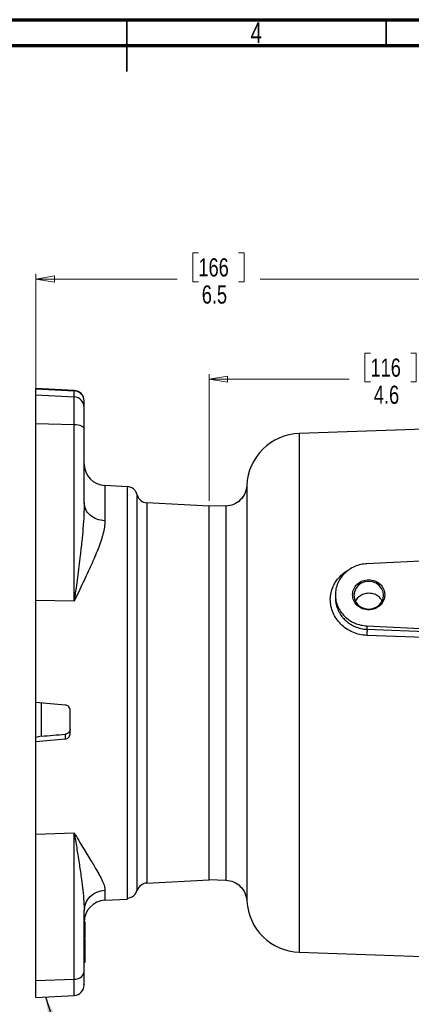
# Model space of a CAD drawing. Header units: inches. Extents: x 0.6 to 16.3, y 0.2 to 11.5.
# Tile 8 of 15: x 7.6 to 10.6, y 4 to 11.5. Entities that reach past the tile are written whole.
import ezdxf

# ---------------------------------------------------------------- set-up
doc = ezdxf.new("R2010")
doc.units = ezdxf.units.IN
doc.header["$MEASUREMENT"] = 0
doc.styles.add('SLDTEXTSTYLE0', font='TXT', dxfattribs={"width": 0.75})
doc.dimstyles.new('SLDDIMSTYLE0', dxfattribs={"dimtxt": 0.137795, "dimasz": 0.14, "dimexe": 0, "dimexo": 0.0625, "dimgap": 0.034449, "dimtad": 0, "dimdec": 1, "dimlfac": 1.5, "dimrnd": 1e-09, "dimzin": 12, "dimdsep": 46, "dimtxsty": 'SLDTEXTSTYLE0', "dimblk1": 'CLOSED', "dimblk2": 'CLOSED', "dimsah": 1, "dimcen": 0.09, "dimadec": 0, "dimazin": 3, "dimtfac": 1, "dimtdec": 1, "dimtofl": 0, "dimtmove": 0, "dimatfit": 3, "dimldrblk": 'CLOSED', "dimfxl": 0, "dimfrac": 2, "dimtolj": 1, "dimtzin": 12, "dimarcsym": 0})
doc.dimstyles.new('SLDDIMSTYLE2', dxfattribs={"dimtxt": 0.18, "dimasz": 0.14, "dimexe": 0, "dimexo": 0.0625, "dimgap": 0, "dimtad": 0, "dimtih": 1, "dimtoh": 1, "dimdec": 0, "dimrnd": 1e-09, "dimzin": 0, "dimdsep": 46, "dimtxsty": 'Standard', "dimsah": 1, "dimcen": 0.09, "dimadec": 0, "dimazin": 0, "dimtfac": 0.14, "dimtdec": 0, "dimtofl": 0, "dimtmove": 0, "dimatfit": 3, "dimfxl": 0, "dimfrac": 2, "dimtolj": 1, "dimtzin": 0, "dimarcsym": 0})

# ---------------------------------------------------------------- blocks, each defined once
blk = doc.blocks.new('_Closed')
at = {"color": 0, "linetype": 'ByBlock', "lineweight": -2}
for p, q in [((-1, 0.166667), (0, 0)), ((-1, 0.166667), (-1, -0.166667)), ((0, 0), (-1, -0.166667)), ((0, 0), (-1, 0))]:
    blk.add_line(p, q, dxfattribs=at)
blk = doc.blocks.new('_D')
at = {"color": 7, "linetype": 'Continuous', "lineweight": 0}
for p, q in [((9.0079, 9.7241), (8.9659, 9.7241)), ((8.9659, 9.7241), (8.9659, 9.5053)), ((9.3133, 9.7241), (9.3553, 9.7241)), ((9.3553, 9.7241), (9.3553, 9.5053)), ((7.773, 8.4674), (7.773, 9.565)), ((7.773, 9.5256), (8.845, 9.5256)), ((8.9659, 9.5053), (9.0079, 9.5053)), ((9.3553, 9.5053), (9.3133, 9.5053)), ((12.135, 9.5256), (9.4762, 9.5256)), ((12.135, 9.17), (12.135, 9.565))]:
    blk.add_line(p, q, dxfattribs=at)
at = {"color": 7, "linetype": 'Continuous', "lineweight": 18, "xscale": 0.14, "yscale": 0.14, "rotation": 180.0000000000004}
blk.add_blockref('_Closed', (7.773, 9.5256), dxfattribs=at)
at = {"color": 7, "linetype": 'Continuous', "lineweight": 18, "xscale": 0.14, "yscale": 0.14}
blk.add_blockref('_Closed', (12.135, 9.5256), dxfattribs=at)
at = {"color": 7, "linetype": 'Continuous', "lineweight": 18, "char_height": 0.1378, "attachment_point": 1, "style": 'SLDTEXTSTYLE0'}
for s, insert in [('166', (9.0079, 9.683)), ('6.5', (9.0333, 9.4768))]:
    blk.add_mtext(s, dxfattribs=dict(at, insert=insert))
blk = doc.blocks.new('_D_1')
at = {"color": 7, "linetype": 'Continuous', "lineweight": 0}
for p, q in [((10.3152, 8.9628), (10.2732, 8.9628)), ((10.2732, 8.9628), (10.2732, 8.744)), ((10.6207, 8.9628), (10.6626, 8.9628)), ((10.6626, 8.9628), (10.6626, 8.744)), ((9.0896, 7.8402), (9.0896, 8.8037)), ((9.0896, 8.7643), (10.1524, 8.7643)), ((12.135, 8.7643), (10.7835, 8.7643)), ((10.2732, 8.744), (10.3152, 8.744)), ((10.6626, 8.744), (10.6207, 8.744))]:
    blk.add_line(p, q, dxfattribs=at)
at = {"color": 7, "linetype": 'Continuous', "lineweight": 18, "xscale": 0.14, "yscale": 0.14, "rotation": 180.0000000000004}
blk.add_blockref('_Closed', (9.0896, 8.7643), dxfattribs=at)
at = {"color": 7, "linetype": 'Continuous', "lineweight": 18, "xscale": 0.14, "yscale": 0.14}
blk.add_blockref('_Closed', (12.135, 8.7643), dxfattribs=at)
at = {"color": 7, "linetype": 'Continuous', "lineweight": 18, "char_height": 0.1378, "attachment_point": 1, "style": 'SLDTEXTSTYLE0'}
for s, insert in [('116', (10.3152, 8.9216)), ('4.6', (10.3407, 8.7155))]:
    blk.add_mtext(s, dxfattribs=dict(at, insert=insert))

msp = doc.modelspace()

# ---------------------------------------------------------------- linework, layer by layer
at = {"color": 7, "linetype": 'Continuous', "lineweight": 70}
for p, q in [((0.5906, 11.4961), (16.3386, 11.4961)), ((0.7874, 11.2992), (16.1417, 11.2992))]:
    msp.add_line(p, q, dxfattribs=at)
at = {"color": 7, "linetype": 'Continuous', "lineweight": 35}
for p, q in [((8.4646, 11.4961), (8.4646, 11.1024)), ((8.4646, 11.2992), (8.4646, 11.4961)), ((10.4331, 11.2992), (10.4331, 11.4961))]:
    msp.add_line(p, q, dxfattribs=at)
at = {"color": 7, "linetype": 'Continuous', "lineweight": 25}
for p, q in [((8.0638, 8.6797), (7.773, 8.6949)), ((7.773, 8.6911), (7.773, 8.6949)), ((7.773, 8.6911), (8.0638, 8.676)), ((7.773, 8.6447), (7.773, 8.6911)), ((7.773, 8.6447), (8.0638, 8.6296)), ((7.773, 8.4281), (7.773, 8.6447)), ((8.0638, 8.6296), (8.0638, 8.676)), ((8.0638, 8.4214), (8.0638, 8.6296)), ((8.1396, 8.5505), (8.1396, 8.5969)), ((7.773, 8.4281), (8.0638, 8.4214)), ((7.773, 7.0837), (7.773, 8.4281)), ((8.0638, 7.077), (8.0638, 8.4214)), ((8.1396, 7.8258), (8.1396, 8.3864)), ((12.135, 8.4345), (9.7739, 8.352)), ((8.4688, 7.9472), (8.2976, 7.9562)), ((9.0896, 7.8008), (8.6155, 7.8256)), ((9.215, 7.8036), (9.0896, 7.7993)), ((9.0896, 4.9615), (9.0896, 7.8008)), ((12.135, 7.4531), (10.2884, 7.3627)), ((10.0483, 7.1266), (10.0483, 7.1047)), ((8.0638, 7.077), (7.773, 7.0837)), ((7.773, 6.3071), (7.773, 7.0837)), ((10.2884, 6.8904), (11.7546, 6.8186)), ((10.2884, 6.8904), (10.2884, 6.8644)), ((11.0804, 6.788), (10.2877, 6.8183)), ((10.2884, 6.8644), (11.0811, 6.8334)), ((7.9965, 6.2891), (7.773, 6.3071)), ((7.773, 6.0431), (7.773, 6.3071)), ((7.813, 6.3037), (7.813, 6.0518)), ((8.033, 6.0712), (8.033, 6.2495)), ((7.9965, 6.0678), (7.9965, 6.0319)), ((7.813, 6.0521), (7.773, 6.0431)), ((7.773, 6.0111), (7.773, 6.0431)), ((7.773, 6.0111), (7.9965, 6.0319)), ((7.773, 5.3088), (7.773, 6.0111)), ((7.773, 5.3088), (8.0638, 5.319)), ((8.0638, 4.2075), (8.0638, 5.319)), ((7.773, 4.1973), (7.773, 5.3088)), ((8.6155, 4.9367), (9.0896, 4.9615)), ((9.0896, 4.963), (9.215, 4.9587)), ((8.2976, 4.8061), (8.4688, 4.8151)), ((9.3755, 4.8016), (9.3755, 4.8017)), ((8.1463, 4.7457), (8.1396, 4.7457)), ((8.1396, 4.2609), (8.1396, 4.7244)), ((8.1396, 4.6349), (8.1463, 4.6349)), ((8.1463, 4.61), (8.1396, 4.61)), ((8.1396, 4.6018), (8.1463, 4.6018)), ((8.1463, 4.6092), (8.1463, 4.6349)), ((8.1463, 4.5619), (8.1396, 4.5619)), ((8.1396, 4.551), (8.1463, 4.551)), ((8.1396, 4.5194), (8.1463, 4.5194)), ((8.1396, 4.5172), (8.1463, 4.5172)), ((8.1396, 4.5104), (8.1463, 4.5104)), ((8.1396, 4.4991), (8.1463, 4.4991)), ((8.1396, 4.48), (8.1463, 4.48)), ((8.1396, 4.463), (8.1463, 4.463)), ((8.1463, 4.4601), (8.1396, 4.4601)), ((8.1396, 4.4492), (8.1463, 4.4492)), ((8.1396, 4.4175), (8.1463, 4.4175)), ((8.1396, 4.4154), (8.1463, 4.4154)), ((8.1463, 4.4532), (8.1463, 4.4555)), ((8.1463, 4.4094), (8.1396, 4.4094)), ((8.1396, 4.4086), (8.1463, 4.4086)), ((8.1396, 4.3967), (8.1463, 4.3967)), ((8.1396, 4.3764), (8.1463, 4.3764)), ((8.1396, 4.3704), (8.1463, 4.3704)), ((8.1396, 4.3683), (8.1463, 4.3683)), ((8.1396, 4.3558), (8.1463, 4.3558)), ((8.1396, 4.3422), (8.1463, 4.3422)), ((8.1463, 4.3416), (8.1396, 4.3416)), ((8.1463, 4.3704), (8.1463, 4.3764)), ((8.1463, 4.3683), (8.1463, 4.3704)), ((8.1463, 4.3416), (8.1463, 4.3422)), ((8.1463, 4.3356), (8.1463, 4.3416)), ((9.7739, 4.4103), (10.7837, 4.375)), ((8.1396, 4.3356), (8.1463, 4.3356)), ((7.773, 4.1973), (8.0638, 4.2075)), ((7.773, 4.0674), (7.773, 4.1973)), ((7.773, 4.0674), (8.0638, 4.0826))]:
    msp.add_line(p, q, dxfattribs=at)
at = {"color": 8, "linetype": 'Continuous', "lineweight": 25}
for p, q in [((8.0638, 8.676), (8.0638, 8.6797)), ((9.7739, 8.352), (9.7739, 6.3812)), ((8.2976, 7.9562), (8.2976, 7.6877)), ((8.6155, 7.8256), (8.6155, 4.9367)), ((9.7739, 6.3812), (9.7739, 4.4103)), ((8.2976, 4.8827), (8.2976, 4.8061)), ((8.1397, 4.6428), (8.1463, 4.6428)), ((8.0638, 4.0826), (8.0638, 4.2075))]:
    msp.add_line(p, q, dxfattribs=at)
at = {"color": 7, "linetype": 'Continuous', "lineweight": 25, "flags": 128}
for points in [[(8.0638, 8.4214), (8.0788, 8.4204), (8.0931, 8.4182), (8.1062, 8.4149), (8.1177, 8.4105), (8.127, 8.4053), (8.1339, 8.3994), (8.1382, 8.393), (8.1396, 8.3864)], [(10.414, 7.123), (10.4102, 7.1501), (10.399, 7.1754), (10.3811, 7.1972), (10.3578, 7.2139), (10.3307, 7.2243), (10.3016, 7.2279), (10.2725, 7.2243), (10.2454, 7.2139), (10.2222, 7.1972), (10.2043, 7.1754), (10.1931, 7.1501), (10.1892, 7.123), (10.1931, 7.0958), (10.2043, 7.0705), (10.2222, 7.0488), (10.2454, 7.0321), (10.2725, 7.0216), (10.3016, 7.018), (10.3307, 7.0216), (10.3578, 7.0321), (10.3811, 7.0488), (10.399, 7.0705), (10.4102, 7.0958), (10.414, 7.123)]]:
    msp.add_lwpolyline(points, dxfattribs=at)
at = {"color": 7, "linetype": 'Continuous', "lineweight": 25}
for centre, radius, start, end in [((8.0596, 8.5998), 0.08, 0, 87), ((8.0601, 8.5965), 0.0796, 0.26198, 87.29771), ((8.0601, 8.5501), 0.0796, 0.26198, 87.29771), ((9.7883, 7.939), 0.4133, 92, 177.54497), ((8.3063, 8.1226), 0.1667, 180, 267), ((8.6196, 7.9055), 0.08, 194.72916, 267), ((8.6196, 4.8568), 0.08, 93, 165.12312), ((8.3063, 4.6397), 0.1667, 93, 180), ((9.7883, 4.8234), 0.4133, 183.00311, 268), ((8.0721, 4.2763), 0.0693, 263.17559, 347.20263), ((8.0596, 4.1625), 0.08, 273, 0)]:
    msp.add_arc(centre, radius, start, end, dxfattribs=at)
msp.add_ellipse((9.4808, 6.3812), major_axis=(15.2477, 1.3212), ratio=0.012085, start_param=4.601742, end_param=4.61384, dxfattribs=at)
for points, knots in [([(8.1396, 8.3864), (8.1396, 8.4071), (8.1396, 8.4492), (8.1396, 8.4988), (8.1396, 8.5354), (8.1396, 8.5455), (8.1396, 8.5505)], [0, 0, 0, 0, 0.246231, 0.5, 0.753769, 1, 1, 1, 1]), ([(8.5421, 7.8851), (8.5404, 7.8919), (8.5362, 7.9079), (8.5198, 7.9287), (8.4957, 7.945), (8.4769, 7.9477), (8.4674, 7.9491)], [0, 0, 0, 0, 0.197154, 0.464921, 0.732381, 1, 1, 1, 1]), ([(9.3756, 7.9567), (9.3722, 7.9364), (9.3653, 7.8956), (9.3283, 7.8445), (9.2764, 7.8086), (9.2355, 7.8026), (9.215, 7.7996)], [0, 0, 0, 0, 0.249822, 0.499553, 0.749544, 1, 1, 1, 1]), ([(8.5419, 6.1717), (8.5419, 6.1934), (8.5419, 6.237), (8.542, 6.2992), (8.542, 6.3592), (8.542, 6.4242), (8.542, 6.4881), (8.542, 6.5481), (8.542, 6.596), (8.542, 6.6403), (8.542, 6.6816), (8.542, 6.7198), (8.542, 6.776), (8.542, 6.8466), (8.542, 6.9276), (8.542, 6.9965), (8.542, 7.0528), (8.542, 7.1043), (8.542, 7.155), (8.542, 7.2056), (8.542, 7.2492), (8.5419, 7.2921), (8.542, 7.3414), (8.542, 7.3971), (8.542, 7.4521), (8.542, 7.502), (8.5421, 7.5491), (8.5421, 7.5938), (8.5421, 7.6366), (8.5421, 7.6714), (8.542, 7.7011), (8.542, 7.7279), (8.542, 7.755), (8.542, 7.7784), (8.542, 7.7976), (8.5419, 7.8139), (8.5419, 7.8288), (8.542, 7.8414), (8.542, 7.8524), (8.542, 7.8624), (8.5421, 7.8728), (8.5421, 7.8808), (8.5422, 7.8849), (8.5422, 7.8851), (8.5422, 7.8851)], [0, 0, 0, 0, 0.0256628, 0.0513251, 0.0729026, 0.0957623, 0.1273102, 0.1476033, 0.1662166, 0.1837086, 0.2000793, 0.2153285, 0.2294562, 0.2676596, 0.3012251, 0.3301534, 0.3549576, 0.374104, 0.397957, 0.4232031, 0.4438246, 0.4596952, 0.4852698, 0.5171483, 0.5458864, 0.5746216, 0.6023835, 0.6308153, 0.659918, 0.6896925, 0.7075049, 0.7297196, 0.7565252, 0.7812059, 0.7998078, 0.8195115, 0.8400543, 0.8596769, 0.8767715, 0.8967703, 0.9203328, 0.953805, 0.9828316, 1, 1, 1, 1]), ([(8.1396, 7.8258), (8.1391, 7.7954), (8.138, 7.7315), (8.131, 7.6328), (8.1212, 7.5297), (8.1103, 7.4329), (8.0991, 7.3417), (8.0884, 7.2596), (8.0766, 7.1715), (8.0685, 7.1111), (8.0638, 7.077)], [0, 0, 0, 0, 0.128072, 0.269882, 0.40662, 0.547288, 0.65738, 0.768037, 0.869042, 1, 1, 1, 1]), ([(8.2976, 7.6877), (8.2968, 7.6724), (8.2952, 7.6404), (8.2835, 7.5882), (8.2666, 7.5327), (8.2448, 7.4739), (8.22, 7.414), (8.1921, 7.3511), (8.1626, 7.2869), (8.1308, 7.2193), (8.0978, 7.1496), (8.0753, 7.1016), (8.0638, 7.077)], [0, 0, 0, 0, 0.093303, 0.194422, 0.294178, 0.392052, 0.49777, 0.59109, 0.693695, 0.796053, 0.895815, 1, 1, 1, 1]), ([(10.3014, 7.138), (10.2887, 7.1367), (10.2634, 7.1341), (10.2305, 7.1158), (10.2085, 7.0956), (10.2026, 7.0805), (10.201, 7.0764)], [0, 0, 0, 0, 0.296879, 0.593758, 0.890689, 1, 1, 1, 1]), ([(10.4019, 7.0801), (10.398, 7.0874), (10.3885, 7.1051), (10.3614, 7.125), (10.3302, 7.1368), (10.3095, 7.1377), (10.3014, 7.138)], [0, 0, 0, 0, 0.209116, 0.508013, 0.807843, 1, 1, 1, 1]), ([(10.2884, 6.8644), (10.2885, 6.8619), (10.2887, 6.8569), (10.2886, 6.8442), (10.2882, 6.8308), (10.2879, 6.8225), (10.2877, 6.8183)], [0, 0, 0, 0, 0.279846, 0.55926, 0.779591, 1, 1, 1, 1]), ([(8.033, 6.2495), (8.0325, 6.254), (8.0316, 6.263), (8.0248, 6.2749), (8.0146, 6.2839), (8.0045, 6.2881), (7.9982, 6.2889), (7.9965, 6.2891)], [0, 0, 0, 0, 0.227482, 0.45498, 0.682064, 0.908587, 1, 1, 1, 1]), ([(8.5422, 4.8778), (8.5422, 4.8779), (8.5421, 4.8783), (8.542, 4.8868), (8.5419, 4.902), (8.542, 4.9229), (8.5421, 4.9503), (8.5422, 4.9845), (8.5424, 5.0262), (8.5426, 5.073), (8.5427, 5.1248), (8.5427, 5.1799), (8.5427, 5.2395), (8.5426, 5.3057), (8.5425, 5.3752), (8.5423, 5.4542), (8.5422, 5.5333), (8.542, 5.6258), (8.5419, 5.7124), (8.542, 5.8205), (8.542, 5.9313), (8.542, 6.0553), (8.542, 6.1328), (8.5419, 6.1717)], [0, 0, 0, 0, 0.028771, 0.077957, 0.124182, 0.167439, 0.210761, 0.259824, 0.306001, 0.354141, 0.400365, 0.444681, 0.488433, 0.534677, 0.583421, 0.6244, 0.680872, 0.722105, 0.778954, 0.819369, 0.889291, 0.944576, 1, 1, 1, 1]), ([(8.033, 6.1068), (8.0325, 6.1024), (8.0316, 6.0935), (8.0247, 6.0818), (8.0145, 6.0729), (8.0044, 6.0688), (7.9982, 6.068), (7.9965, 6.0678)], [0, 0, 0, 0, 0.228082, 0.456161, 0.684232, 0.911668, 1, 1, 1, 1]), ([(7.9965, 6.0319), (8.0009, 6.0327), (8.0097, 6.0344), (8.021, 6.0422), (8.0292, 6.0529), (8.0326, 6.0632), (8.0329, 6.0694), (8.033, 6.0712)], [0, 0, 0, 0, 0.22645, 0.452907, 0.679278, 0.906075, 1, 1, 1, 1]), ([(8.0638, 5.319), (8.0753, 5.299), (8.0978, 5.2599), (8.1308, 5.2048), (8.1626, 5.1526), (8.1922, 5.1045), (8.2224, 5.055), (8.2506, 5.0068), (8.2759, 4.9587), (8.2937, 4.917), (8.2963, 4.8938), (8.2976, 4.8827)], [0, 0, 0, 0, 0.104409, 0.203915, 0.306493, 0.409204, 0.502325, 0.632957, 0.751932, 0.882132, 1, 1, 1, 1]), ([(8.0638, 5.319), (8.0678, 5.295), (8.075, 5.2513), (8.0849, 5.1908), (8.0942, 5.1338), (8.103, 5.0779), (8.1117, 5.0206), (8.1209, 4.955), (8.1302, 4.8799), (8.1379, 4.7995), (8.1391, 4.7487), (8.1396, 4.7244)], [0, 0, 0, 0, 0.112066, 0.203731, 0.288011, 0.38702, 0.477209, 0.572703, 0.718096, 0.865407, 1, 1, 1, 1]), ([(9.215, 4.9592), (9.2355, 4.9561), (9.2764, 4.9501), (9.3284, 4.9141), (9.3654, 4.8629), (9.3722, 4.822), (9.3756, 4.8016)], [0, 0, 0, 0, 0.250179, 0.500053, 0.749897, 1, 1, 1, 1]), ([(8.4674, 4.8225), (8.4748, 4.8233), (8.486, 4.8246), (8.5021, 4.8316), (8.5139, 4.8391), (8.5245, 4.8493), (8.5347, 4.8623), (8.5376, 4.873), (8.5393, 4.8788)], [0, 0, 0, 0, 0.261166, 0.392443, 0.527542, 0.669218, 0.819974, 1, 1, 1, 1]), ([(8.1463, 4.6344), (8.1463, 4.6348), (8.1463, 4.6355), (8.1463, 4.6404), (8.1463, 4.6428)], [0, 0, 0, 0, 0.501642, 1, 1, 1, 1]), ([(8.1463, 4.6018), (8.1463, 4.6031), (8.1463, 4.606), (8.1463, 4.6089), (8.1463, 4.6104), (8.1463, 4.6099), (8.1463, 4.6098)], [0, 0, 0, 0, 0.215428, 0.492892, 0.940785, 1, 1, 1, 1]), ([(8.1463, 4.558), (8.1463, 4.562), (8.1463, 4.569), (8.1463, 4.5813), (8.1463, 4.5905), (8.1463, 4.597), (8.1463, 4.6004), (8.1463, 4.6018)], [0, 0, 0, 0, 0.368303, 0.639489, 0.792614, 0.907272, 1, 1, 1, 1]), ([(8.1463, 4.551), (8.1463, 4.5526), (8.1463, 4.5567), (8.1463, 4.5604), (8.1463, 4.5612), (8.1463, 4.5615)], [0, 0, 0, 0, 0.289596, 0.733215, 1, 1, 1, 1]), ([(8.1463, 4.5194), (8.1463, 4.5204), (8.1463, 4.5228), (8.1463, 4.5299), (8.1463, 4.5382), (8.1463, 4.546), (8.1463, 4.5496), (8.1463, 4.551)], [0, 0, 0, 0, 0.133491, 0.328899, 0.65174, 0.866998, 1, 1, 1, 1]), ([(8.1463, 4.5104), (8.1463, 4.5106), (8.1463, 4.5108), (8.1463, 4.5104), (8.1463, 4.5104)], [0, 0, 0, 0, 0.95083, 1, 1, 1, 1]), ([(8.1463, 4.4991), (8.1463, 4.5008), (8.1463, 4.5041), (8.1463, 4.5081), (8.1463, 4.5096), (8.1463, 4.5104)], [0, 0, 0, 0, 0.335468, 0.66043, 1, 1, 1, 1]), ([(8.1463, 4.48), (8.1463, 4.4817), (8.1463, 4.4852), (8.1463, 4.4918), (8.1463, 4.4963), (8.1463, 4.4991)], [0, 0, 0, 0, 0.259796, 0.542085, 1, 1, 1, 1]), ([(8.1463, 4.463), (8.1463, 4.4646), (8.1463, 4.4677), (8.1463, 4.4736), (8.1463, 4.4778), (8.1463, 4.48)], [0, 0, 0, 0, 0.359569, 0.674331, 1, 1, 1, 1]), ([(8.1463, 4.4492), (8.1463, 4.4508), (8.1463, 4.4548), (8.1463, 4.4586), (8.1463, 4.4594), (8.1463, 4.4597)], [0, 0, 0, 0, 0.289596, 0.733215, 1, 1, 1, 1]), ([(8.1463, 4.4459), (8.1463, 4.4467), (8.1463, 4.4482), (8.1463, 4.4507), (8.1463, 4.4524), (8.1463, 4.4532)], [0, 0, 0, 0, 0.3790635, 0.6881546, 1, 1, 1, 1]), ([(8.1463, 4.4175), (8.1463, 4.4186), (8.1463, 4.421), (8.1463, 4.4281), (8.1463, 4.4364), (8.1463, 4.4442), (8.1463, 4.4478), (8.1463, 4.4492)], [0, 0, 0, 0, 0.133491, 0.328899, 0.65174, 0.866998, 1, 1, 1, 1]), ([(8.1463, 4.3967), (8.1463, 4.3981), (8.1463, 4.4009), (8.1463, 4.4051), (8.1463, 4.4073), (8.1463, 4.4086)], [0, 0, 0, 0, 0.295112, 0.589381, 1, 1, 1, 1]), ([(8.1463, 4.3764), (8.1463, 4.3782), (8.1463, 4.3827), (8.1463, 4.3895), (8.1463, 4.3943), (8.1463, 4.3967)], [0, 0, 0, 0, 0.260507, 0.628029, 1, 1, 1, 1]), ([(8.1463, 4.3558), (8.1463, 4.3574), (8.1463, 4.3609), (8.1463, 4.3653), (8.1463, 4.3679), (8.1463, 4.3685)], [0, 0, 0, 0, 0.402585, 0.865703, 1, 1, 1, 1]), ([(8.1463, 4.3422), (8.1463, 4.3431), (8.1463, 4.3452), (8.1463, 4.3496), (8.1463, 4.3537), (8.1463, 4.3558)], [0, 0, 0, 0, 0.239929, 0.615195, 1, 1, 1, 1]), ([(8.1396, 4.1646), (8.1396, 4.1641), (8.1396, 4.1624), (8.1396, 4.1784), (8.1396, 4.2104), (8.1396, 4.2443), (8.1396, 4.2609)], [0, 0, 0, 0, 0.12054, 0.416625, 0.71271, 1, 1, 1, 1])]:
    msp.add_open_spline(points, degree=3, knots=knots, dxfattribs=at)
at = {"color": 8, "linetype": 'Continuous', "lineweight": 25}
for points, knots in [([(8.4684, 6.1632), (8.4684, 6.2655), (8.4684, 6.4701), (8.4684, 6.7759), (8.4684, 7.0659), (8.4684, 7.3298), (8.4684, 7.557), (8.4684, 7.7396), (8.4684, 7.8679), (8.4684, 7.9394), (8.4684, 7.9406), (8.4684, 7.9411)], [0, 0, 0, 0, 0.114792, 0.229585, 0.344377, 0.459169, 0.573961, 0.688754, 0.803546, 0.918338, 1, 1, 1, 1]), ([(9.3754, 7.9567), (9.3754, 7.9561), (9.3754, 7.9549), (9.3754, 7.945), (9.3754, 7.9291), (9.3754, 7.9064), (9.3755, 7.8775), (9.3755, 7.8401), (9.3755, 7.7962), (9.3756, 7.7473), (9.3756, 7.7066), (9.3756, 7.6756), (9.3756, 7.6534), (9.3756, 7.6293), (9.3755, 7.6055), (9.3755, 7.5818), (9.3755, 7.5575), (9.3755, 7.5295), (9.3755, 7.4943), (9.3754, 7.4561), (9.3754, 7.42), (9.3754, 7.3916), (9.3754, 7.3633), (9.3754, 7.3315), (9.3754, 7.2966), (9.3754, 7.2616), (9.3753, 7.2226), (9.3753, 7.1788), (9.3753, 7.1309), (9.3753, 7.0826), (9.3753, 7.0338), (9.3753, 6.9784), (9.3754, 6.913), (9.3754, 6.8336), (9.3754, 6.7395), (9.3755, 6.6562), (9.3755, 6.5924), (9.3755, 6.5602), (9.3755, 6.5291), (9.3755, 6.4954), (9.3755, 6.4555), (9.3756, 6.4181), (9.3756, 6.375), (9.3756, 6.3251), (9.3756, 6.2683), (9.3756, 6.2238), (9.3756, 6.1914), (9.3756, 6.17), (9.3756, 6.1477), (9.3755, 6.1244), (9.3755, 6.1002), (9.3755, 6.0782), (9.3755, 6.0539), (9.3755, 6.0231), (9.3755, 5.9787), (9.3755, 5.9307), (9.3755, 5.8848), (9.3754, 5.8466), (9.3754, 5.8121), (9.3754, 5.7537), (9.3754, 5.6726), (9.3754, 5.5732), (9.3754, 5.5017), (9.3754, 5.4538), (9.3754, 5.425), (9.3754, 5.395), (9.3754, 5.3639), (9.3754, 5.3319), (9.3755, 5.2991), (9.3755, 5.2637), (9.3755, 5.2293), (9.3755, 5.1991), (9.3755, 5.1774), (9.3755, 5.1565), (9.3755, 5.1346), (9.3756, 5.1101), (9.3756, 5.0881), (9.3756, 5.0669), (9.3756, 5.044), (9.3756, 5.0174), (9.3756, 4.987), (9.3756, 4.9539), (9.3755, 4.9183), (9.3755, 4.8854), (9.3755, 4.8587), (9.3755, 4.8393), (9.3755, 4.8242), (9.3755, 4.8122), (9.3755, 4.804), (9.3755, 4.8014), (9.3755, 4.8016), (9.3755, 4.8016)], [0, 0, 0, 0, 0.019728, 0.040545, 0.061985, 0.081799, 0.103605, 0.12442, 0.147766, 0.168626, 0.186994, 0.194228, 0.20186, 0.209889, 0.218315, 0.224756, 0.232115, 0.240394, 0.249591, 0.262506, 0.272185, 0.27863, 0.284958, 0.294153, 0.30284, 0.311019, 0.3198, 0.330953, 0.342021, 0.353004, 0.363903, 0.374718, 0.389568, 0.406469, 0.425424, 0.448631, 0.45794, 0.464495, 0.468295, 0.476848, 0.484975, 0.492527, 0.499502, 0.511036, 0.522695, 0.533924, 0.538076, 0.542428, 0.546983, 0.551739, 0.556696, 0.561854, 0.565342, 0.571705, 0.580942, 0.593051, 0.601951, 0.610123, 0.617569, 0.624288, 0.648309, 0.671538, 0.692949, 0.699752, 0.706977, 0.714627, 0.7227, 0.731198, 0.74012, 0.749466, 0.76083, 0.769837, 0.776485, 0.780774, 0.789442, 0.797554, 0.80511, 0.81211, 0.820187, 0.830494, 0.84303, 0.857794, 0.874787, 0.896153, 0.914713, 0.930467, 0.945057, 0.961748, 0.979992, 0.999788, 1, 1, 1, 1]), ([(9.215, 7.8034), (9.215, 7.8035), (9.215, 7.8077), (9.215, 7.7937), (9.215, 7.7596), (9.215, 7.699), (9.215, 7.6166), (9.215, 7.5129), (9.215, 7.3899), (9.215, 7.2496), (9.215, 7.0944), (9.215, 6.9271), (9.215, 6.7504), (9.215, 6.5674), (9.215, 6.3812), (9.215, 6.195), (9.215, 6.0119), (9.215, 5.8352), (9.215, 5.6679), (9.215, 5.5127), (9.215, 5.3724), (9.215, 5.2494), (9.215, 5.1457), (9.215, 5.0633), (9.215, 5.0027), (9.215, 4.9686), (9.215, 4.9546), (9.215, 4.9588), (9.215, 4.9589)], [0, 0, 0, 0, 0.0006704, 0.0422782, 0.0838861, 0.1254939, 0.1671018, 0.2087097, 0.2503175, 0.2919254, 0.3335332, 0.3751411, 0.416749, 0.4583568, 0.4999647, 0.5415725, 0.5831804, 0.6247882, 0.6663961, 0.708004, 0.7496118, 0.7912197, 0.8328275, 0.8744354, 0.9160433, 0.9576511, 0.999259, 1, 1, 1, 1]), ([(10.2877, 6.8183), (10.2691, 6.82), (10.2322, 6.8233), (10.1794, 6.8413), (10.1311, 6.8674), (10.0891, 6.9019), (10.0546, 6.9431), (10.0292, 6.9896), (10.0131, 7.0394), (10.008, 7.0907), (10.0135, 7.1414), (10.0297, 7.1899), (10.0549, 7.2349), (10.0894, 7.2736), (10.1204, 7.2996), (10.1412, 7.3098), (10.1459, 7.3121)], [0, 0, 0, 0, 0.0763694, 0.1523753, 0.2282524, 0.3036962, 0.3784554, 0.4537863, 0.5292959, 0.6036073, 0.6779317, 0.7532277, 0.8286421, 0.9031954, 0.9780422, 1, 1, 1, 1]), ([(10.0483, 7.1047), (10.0486, 7.0955), (10.0493, 7.0763), (10.0553, 7.0465), (10.0632, 7.0231), (10.0707, 7.0064), (10.0757, 6.9964), (10.0816, 6.986), (10.0888, 6.9746), (10.097, 6.9632), (10.1068, 6.9511), (10.1212, 6.9354), (10.1415, 6.9174), (10.1677, 6.8995), (10.2005, 6.8826), (10.2408, 6.8688), (10.2727, 6.8658), (10.2884, 6.8644)], [0, 0, 0, 0, 0.0767301, 0.1602374, 0.2501002, 0.2785302, 0.3088842, 0.3411624, 0.3753649, 0.4176667, 0.4538442, 0.500035, 0.588011, 0.6689169, 0.7499775, 0.8777009, 1, 1, 1, 1]), ([(8.4684, 4.8212), (8.4684, 4.8194), (8.4684, 4.8114), (8.4684, 4.858), (8.4684, 4.9607), (8.4684, 5.1226), (8.4684, 5.3315), (8.4684, 5.5813), (8.4684, 5.8611), (8.4684, 6.0625), (8.4684, 6.1632)], [0, 0, 0, 0, 0.0395977, 0.176798, 0.3139984, 0.4511987, 0.588399, 0.7255993, 0.8627997, 1, 1, 1, 1])]:
    msp.add_open_spline(points, degree=3, knots=knots, dxfattribs=at)
at = {"color": 7, "linetype": 'Continuous', "lineweight": 25}
for points in [[(8.2976, 7.6877), (8.2766, 7.6906), (8.2347, 7.6963), (8.1828, 7.7286), (8.1467, 7.7733), (8.142, 7.8083), (8.1396, 7.8258)], [(9.0896, 6.3812), (9.0896, 6.443), (9.0896, 6.5668), (9.0896, 6.7492), (9.0896, 6.9254), (9.0896, 7.0922), (9.0896, 7.2469), (9.0896, 7.3868), (9.0896, 7.5094), (9.0896, 7.6128), (9.0896, 7.6951), (9.0896, 7.7546), (9.0896, 7.7922), (9.0896, 7.7969), (9.0896, 7.7993)], [(10.2884, 7.3627), (10.2724, 7.3611), (10.2405, 7.3579), (10.1949, 7.3425), (10.1532, 7.32), (10.1168, 7.2903), (10.087, 7.2548), (10.0649, 7.2147), (10.0514, 7.1714), (10.0468, 7.1266), (10.0514, 7.0817), (10.0649, 7.0384), (10.087, 6.9983), (10.1168, 6.9628), (10.1532, 6.9331), (10.1949, 6.9106), (10.2405, 6.8952), (10.2724, 6.892), (10.2884, 6.8904)], [(10.424, 7.1266), (10.4222, 7.1415), (10.4185, 7.1714), (10.3902, 7.2095), (10.3498, 7.2349), (10.3016, 7.2438), (10.2536, 7.2349), (10.2128, 7.2095), (10.1856, 7.1714), (10.1761, 7.1266), (10.1856, 7.0817), (10.2128, 7.0437), (10.2536, 7.0182), (10.3016, 7.0093), (10.3498, 7.0182), (10.3902, 7.0437), (10.4185, 7.0817), (10.4222, 7.1116), (10.424, 7.1266)], [(9.0896, 4.963), (9.0896, 4.9654), (9.0896, 4.9701), (9.0896, 5.0077), (9.0896, 5.0672), (9.0896, 5.1495), (9.0896, 5.2529), (9.0896, 5.3755), (9.0896, 5.5154), (9.0896, 5.6701), (9.0896, 5.8369), (9.0896, 6.0131), (9.0896, 6.1955), (9.0896, 6.3193), (9.0896, 6.3812)], [(8.1396, 4.7244), (8.142, 4.7445), (8.1467, 4.7847), (8.1828, 4.8359), (8.2347, 4.8729), (8.2766, 4.8795), (8.2976, 4.8827)]]:
    msp.add_open_spline(points, degree=3, dxfattribs=at)

# ---------------------------------------------------------------- texts
at = {"color": 7, "linetype": 'Continuous', "lineweight": 0, "insert": (9.4472, 11.4753), "char_height": 0.1562, "attachment_point": 2, "style": 'SLDTEXTSTYLE0'}
msp.add_mtext('4', dxfattribs=at)

# ---------------------------------------------------------------- dimensions: what is measured, and where the dimension line sits
at = {"color": 7, "linetype": 'Continuous', "lineweight": 18}
for base, p2, picture, middle in [((7.773, 9.5256), (7.773, 8.4281), '_D', (9.1606, 9.5256)), ((9.0896, 8.7643), (9.0896, 7.8008), '_D_1', (10.4679, 8.7643))]:
    dim = msp.add_linear_dim(base=base, p1=(12.135, 9.1306), p2=p2, dimstyle='SLDDIMSTYLE0', dxfattribs=at)
    dim.commit()
    dim.dimension.update_dxf_attribs({"geometry": picture, "text_midpoint": middle, "dimtype": 160})

# ---------------------------------------------------------------- leaders
at = {"color": 7, "linetype": 'Continuous', "lineweight": 0}
msp.add_leader([(7.8453, 4.0712), (8.1435, 3.1731)], dimstyle='SLDDIMSTYLE2', dxfattribs=at)

doc.saveas('drawing.dxf')
